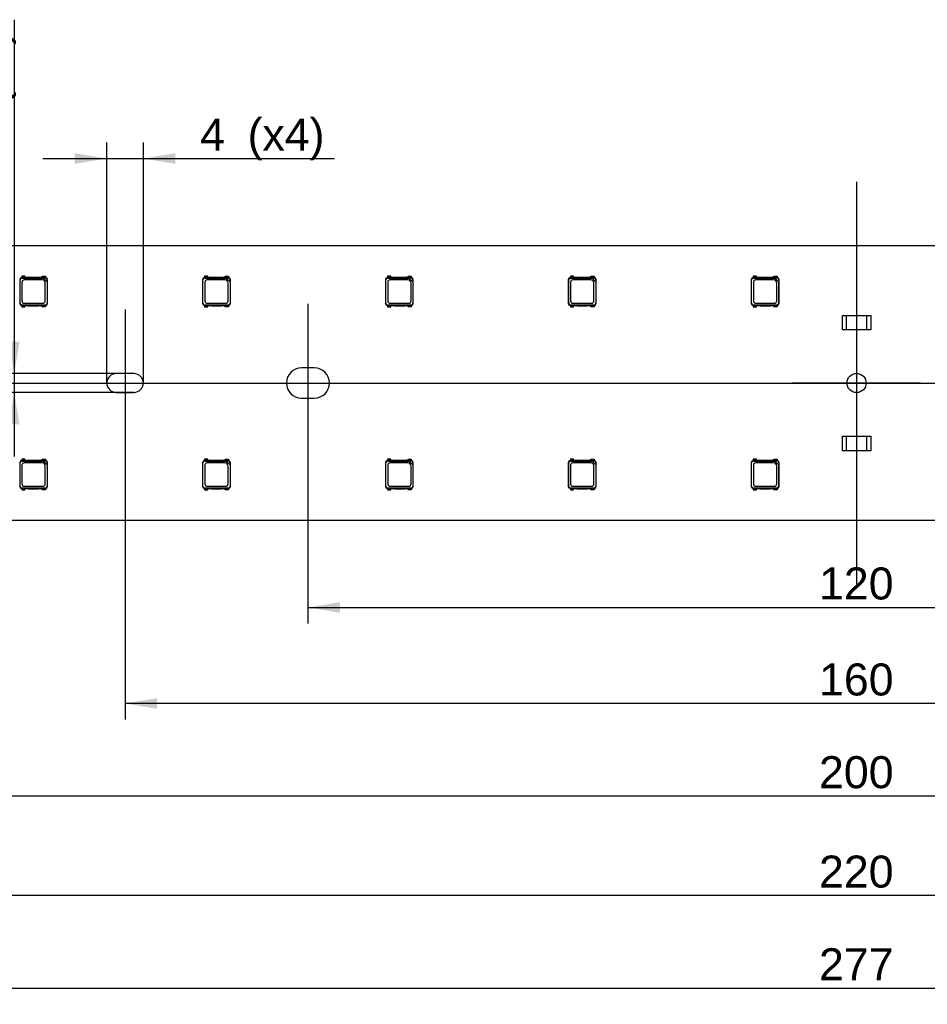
# Model space of a CAD drawing. Header units: millimetres. Extents: x 7 to 819, y 6 to 587.
# Tile 8 of 23: x 179 to 229, y 390 to 444. Entities that reach past the tile are written whole.
import ezdxf
from ezdxf.enums import TextEntityAlignment as Align
from ezdxf.lldxf.tags import DXFTag

# ---------------------------------------------------------------- set-up
doc = ezdxf.new("R2010")
doc.units = ezdxf.units.MM
doc.layers.add('Default', color=7, linetype='Continuous')
doc.layers.add('LINLED_277X30MM_', color=7, linetype='Continuous')
doc.styles.add('SEACAD_Arial', font='arial.ttf')
tags = doc.linetypes.add('CENTER2', pattern=[28.575, 19.05, -3.175, 3.175, -3.175]).pattern_tags.tags
tags[10:11] = [DXFTag(74, 4), DXFTag(75, 0), DXFTag(340, '0'), DXFTag(46, 0.0), DXFTag(50, 0.0), DXFTag(44, 0.0), DXFTag(45, 0.0)]
tags[8:9] = [DXFTag(74, 4), DXFTag(75, 0), DXFTag(340, '0'), DXFTag(46, 0.0), DXFTag(50, 0.0), DXFTag(44, 0.0), DXFTag(45, 0.0)]
tags[6:7] = [DXFTag(74, 4), DXFTag(75, 0), DXFTag(340, '0'), DXFTag(46, 0.0), DXFTag(50, 0.0), DXFTag(44, 0.0), DXFTag(45, 0.0)]
tags[4:5] = [DXFTag(74, 4), DXFTag(75, 0), DXFTag(340, '0'), DXFTag(46, 0.0), DXFTag(50, 0.0), DXFTag(44, 0.0), DXFTag(45, 0.0)]
doc.dimstyles.new('ISO', dxfattribs={"dimtxt": 1.75, "dimasz": 1.75, "dimexe": 0.875, "dimexo": 0, "dimgap": 0.4375, "dimtad": 1, "dimlfac": 2, "dimtxsty": 'SEACAD_Arial', "dimblk1": '_SE_FILLED', "dimblk2": '_SE_FILLED', "dimsah": 1, "dimcen": 0.875, "dimadec": 0, "dimazin": 0, "dimtfac": 0.5, "dimtdec": 3, "dimtmove": 0, "dimatfit": 3, "dimfxl": 1, "dimarcsym": 0})

# ---------------------------------------------------------------- blocks, each defined once
blk = doc.blocks.new('SEANNOT_GROUP')
at = {"layer": 'Default', "color": 7, "linetype": 'CENTER2'}
blk.add_line((152.294, 424.165), (297.794, 424.165), dxfattribs=at)
blk = doc.blocks.new('SEANNOT_GROUP3')
at = {"layer": 'Default', "color": 7, "linetype": 'CENTER2'}
blk.add_line((185.044, 428.178), (185.044, 420.153), dxfattribs=at)
blk = doc.blocks.new('SEANNOT_GROUP4')
at = {"layer": 'Default', "color": 7, "linetype": 'CENTER2'}
blk.add_line((195.044, 428.49), (195.044, 419.84), dxfattribs=at)
blk = doc.blocks.new('SEANNOT_GROUP9')
at = {"layer": 'Default', "color": 7, "linetype": 'CENTER2'}
for p, q in [((225.044, 427.665), (225.044, 420.665)), ((228.544, 424.165), (221.544, 424.165))]:
    blk.add_line(p, q, dxfattribs=at)
blk = doc.blocks.new('SEANNOT_GROUP24')
at = {"layer": 'Default', "color": 7, "linetype": 'CENTER2'}
blk.add_line((225.044, 435.165), (225.044, 413.165), dxfattribs=at)
blk = doc.blocks.new('SE3')
at = {"layer": 'LINLED_277X30MM_', "color": 7, "linetype": 'Continuous'}
for p, q in [((294.294, 431.665), (155.794, 431.665)), ((179.569, 430.003), (179.394, 430.003)), ((179.394, 430.003), (179.394, 429.928)), ((179.569, 429.928), (179.569, 430.003)), ((180.519, 430.003), (180.694, 430.003)), ((180.519, 429.928), (180.519, 430.003)), ((180.694, 430.003), (180.694, 429.928)), ((189.569, 430.003), (189.394, 430.003)), ((189.394, 430.003), (189.394, 429.928)), ((189.569, 429.928), (189.569, 430.003)), ((190.519, 430.003), (190.694, 430.003)), ((190.519, 429.928), (190.519, 430.003)), ((190.694, 430.003), (190.694, 429.928)), ((199.569, 430.003), (199.394, 430.003)), ((199.394, 430.003), (199.394, 429.928)), ((199.569, 429.928), (199.569, 430.003)), ((200.519, 430.003), (200.694, 430.003)), ((200.519, 429.928), (200.519, 430.003)), ((200.694, 430.003), (200.694, 429.928)), ((209.569, 430.003), (209.394, 430.003)), ((209.394, 430.003), (209.394, 429.928)), ((209.569, 429.928), (209.569, 430.003)), ((210.519, 430.003), (210.694, 430.003)), ((210.519, 429.928), (210.519, 430.003)), ((210.694, 430.003), (210.694, 429.928)), ((219.569, 430.003), (219.394, 430.003)), ((219.394, 430.003), (219.394, 429.928)), ((219.569, 429.928), (219.569, 430.003)), ((220.519, 430.003), (220.694, 430.003)), ((220.519, 429.928), (220.519, 430.003)), ((220.694, 430.003), (220.694, 429.928)), ((179.282, 429.828), (179.306, 429.804)), ((179.306, 428.526), (179.306, 429.804)), ((179.394, 429.928), (179.382, 429.928)), ((179.382, 429.928), (179.406, 429.903)), ((179.569, 429.928), (179.394, 429.928)), ((179.406, 429.903), (180.581, 429.903)), ((179.406, 429.678), (179.406, 428.652)), ((180.508, 429.803), (179.531, 429.803)), ((179.769, 429.928), (179.569, 429.928)), ((179.769, 429.943), (180.319, 429.943)), ((179.769, 429.928), (179.769, 429.943)), ((180.319, 429.928), (179.769, 429.928)), ((180.319, 429.943), (180.319, 429.928)), ((180.519, 429.928), (180.319, 429.928)), ((180.694, 429.928), (180.519, 429.928)), ((180.577, 429.908), (180.688, 429.908)), ((180.581, 429.903), (180.577, 429.908)), ((180.581, 429.903), (180.783, 429.702)), ((180.683, 428.652), (180.683, 429.628)), ((180.688, 429.908), (180.707, 429.928)), ((180.707, 429.928), (180.694, 429.928)), ((180.787, 429.697), (180.783, 429.702)), ((180.783, 429.702), (180.783, 428.526)), ((180.807, 429.828), (180.787, 429.808)), ((180.787, 429.808), (180.787, 429.697)), ((180.807, 428.502), (180.807, 429.828)), ((189.282, 429.828), (189.282, 428.502)), ((189.282, 429.828), (189.306, 429.804)), ((189.306, 428.526), (189.306, 429.804)), ((189.394, 429.928), (189.382, 429.928)), ((189.382, 429.928), (189.406, 429.903)), ((189.569, 429.928), (189.394, 429.928)), ((189.406, 429.903), (190.581, 429.903)), ((189.406, 429.678), (189.406, 428.652)), ((190.508, 429.803), (189.531, 429.803)), ((189.769, 429.928), (189.569, 429.928)), ((189.769, 429.943), (190.319, 429.943)), ((189.769, 429.928), (189.769, 429.943)), ((190.319, 429.928), (189.769, 429.928)), ((190.319, 429.943), (190.319, 429.928)), ((190.519, 429.928), (190.319, 429.928)), ((190.694, 429.928), (190.519, 429.928)), ((190.577, 429.908), (190.688, 429.908)), ((190.581, 429.903), (190.577, 429.908)), ((190.581, 429.903), (190.783, 429.702)), ((190.683, 428.652), (190.683, 429.628)), ((190.688, 429.908), (190.707, 429.928)), ((190.707, 429.928), (190.694, 429.928)), ((190.787, 429.697), (190.783, 429.702)), ((190.783, 429.702), (190.783, 428.526)), ((190.807, 429.828), (190.787, 429.808)), ((190.787, 429.808), (190.787, 429.697)), ((190.807, 428.502), (190.807, 429.828)), ((199.282, 429.828), (199.282, 428.502)), ((199.282, 429.828), (199.306, 429.804)), ((199.306, 428.526), (199.306, 429.804)), ((199.394, 429.928), (199.382, 429.928)), ((199.382, 429.928), (199.406, 429.903)), ((199.569, 429.928), (199.394, 429.928)), ((199.406, 429.903), (200.581, 429.903)), ((199.406, 429.678), (199.406, 428.652)), ((200.508, 429.803), (199.531, 429.803)), ((199.769, 429.928), (199.569, 429.928)), ((199.769, 429.943), (200.319, 429.943)), ((199.769, 429.928), (199.769, 429.943)), ((200.319, 429.928), (199.769, 429.928)), ((200.319, 429.943), (200.319, 429.928)), ((200.519, 429.928), (200.319, 429.928)), ((200.694, 429.928), (200.519, 429.928)), ((200.577, 429.908), (200.688, 429.908)), ((200.581, 429.903), (200.577, 429.908)), ((200.581, 429.903), (200.783, 429.702)), ((200.683, 428.652), (200.683, 429.628)), ((200.688, 429.908), (200.707, 429.928)), ((200.707, 429.928), (200.694, 429.928)), ((200.787, 429.697), (200.783, 429.702)), ((200.783, 429.702), (200.783, 428.526)), ((200.807, 429.828), (200.787, 429.808)), ((200.787, 429.808), (200.787, 429.697)), ((200.807, 428.502), (200.807, 429.828)), ((209.282, 429.828), (209.282, 428.502)), ((209.282, 429.828), (209.306, 429.804)), ((209.306, 428.526), (209.306, 429.804)), ((209.394, 429.928), (209.382, 429.928)), ((209.382, 429.928), (209.406, 429.903)), ((209.569, 429.928), (209.394, 429.928)), ((209.406, 429.903), (210.581, 429.903)), ((209.406, 429.678), (209.406, 428.652)), ((210.508, 429.803), (209.531, 429.803)), ((209.769, 429.928), (209.569, 429.928)), ((209.769, 429.943), (210.319, 429.943)), ((209.769, 429.928), (209.769, 429.943)), ((210.319, 429.928), (209.769, 429.928)), ((210.319, 429.943), (210.319, 429.928)), ((210.519, 429.928), (210.319, 429.928)), ((210.694, 429.928), (210.519, 429.928)), ((210.577, 429.908), (210.688, 429.908)), ((210.581, 429.903), (210.577, 429.908)), ((210.581, 429.903), (210.783, 429.702)), ((210.683, 428.652), (210.683, 429.628)), ((210.688, 429.908), (210.707, 429.928)), ((210.707, 429.928), (210.694, 429.928)), ((210.787, 429.697), (210.783, 429.702)), ((210.783, 429.702), (210.783, 428.526)), ((210.807, 429.828), (210.787, 429.808)), ((210.787, 429.808), (210.787, 429.697)), ((210.807, 428.502), (210.807, 429.828)), ((219.282, 429.828), (219.282, 428.502)), ((219.282, 429.828), (219.306, 429.804)), ((219.306, 428.526), (219.306, 429.804)), ((219.394, 429.928), (219.382, 429.928)), ((219.382, 429.928), (219.406, 429.903)), ((219.569, 429.928), (219.394, 429.928)), ((219.406, 429.903), (220.581, 429.903)), ((219.406, 429.678), (219.406, 428.652)), ((220.508, 429.803), (219.531, 429.803)), ((219.769, 429.928), (219.569, 429.928)), ((219.769, 429.943), (220.319, 429.943)), ((219.769, 429.928), (219.769, 429.943)), ((220.319, 429.928), (219.769, 429.928)), ((220.319, 429.943), (220.319, 429.928)), ((220.519, 429.928), (220.319, 429.928)), ((220.694, 429.928), (220.519, 429.928)), ((220.577, 429.908), (220.688, 429.908)), ((220.581, 429.903), (220.577, 429.908)), ((220.581, 429.903), (220.783, 429.702)), ((220.683, 428.652), (220.683, 429.628)), ((220.688, 429.908), (220.707, 429.928)), ((220.707, 429.928), (220.694, 429.928)), ((220.787, 429.697), (220.783, 429.702)), ((220.783, 429.702), (220.783, 428.526)), ((220.807, 429.828), (220.787, 429.808)), ((220.787, 429.808), (220.787, 429.697)), ((220.807, 428.502), (220.807, 429.828)), ((179.282, 428.502), (179.306, 428.526)), ((179.382, 428.403), (179.406, 428.427)), ((179.382, 428.403), (179.394, 428.403)), ((179.394, 428.403), (179.394, 428.328)), ((179.394, 428.403), (179.569, 428.403)), ((180.683, 428.427), (179.406, 428.427)), ((179.531, 428.527), (180.558, 428.527)), ((179.569, 428.328), (179.569, 428.403)), ((179.569, 428.403), (179.769, 428.403)), ((179.769, 428.403), (179.769, 428.388)), ((179.769, 428.403), (180.319, 428.403)), ((179.769, 428.388), (180.319, 428.388)), ((180.319, 428.388), (180.319, 428.403)), ((180.319, 428.403), (180.519, 428.403)), ((180.519, 428.328), (180.519, 428.403)), ((180.519, 428.403), (180.694, 428.403)), ((180.707, 428.403), (180.683, 428.427)), ((180.694, 428.403), (180.694, 428.328)), ((180.694, 428.403), (180.707, 428.403)), ((180.807, 428.502), (180.783, 428.526)), ((189.282, 428.502), (189.306, 428.526)), ((189.382, 428.403), (189.406, 428.427)), ((189.382, 428.403), (189.394, 428.403)), ((189.394, 428.403), (189.394, 428.328)), ((189.394, 428.403), (189.569, 428.403)), ((190.683, 428.427), (189.406, 428.427)), ((189.531, 428.527), (190.558, 428.527)), ((189.569, 428.328), (189.569, 428.403)), ((189.569, 428.403), (189.769, 428.403)), ((189.769, 428.403), (189.769, 428.388)), ((189.769, 428.403), (190.319, 428.403)), ((189.769, 428.388), (190.319, 428.388)), ((190.319, 428.388), (190.319, 428.403)), ((190.319, 428.403), (190.519, 428.403)), ((190.519, 428.328), (190.519, 428.403)), ((190.519, 428.403), (190.694, 428.403)), ((190.707, 428.403), (190.683, 428.427)), ((190.694, 428.403), (190.694, 428.328)), ((190.694, 428.403), (190.707, 428.403)), ((190.807, 428.502), (190.783, 428.526)), ((199.282, 428.502), (199.306, 428.526)), ((199.382, 428.403), (199.406, 428.427)), ((199.382, 428.403), (199.394, 428.403)), ((199.394, 428.403), (199.394, 428.328)), ((199.394, 428.403), (199.569, 428.403)), ((200.683, 428.427), (199.406, 428.427)), ((199.531, 428.527), (200.558, 428.527)), ((199.569, 428.328), (199.569, 428.403)), ((199.569, 428.403), (199.769, 428.403)), ((199.769, 428.403), (199.769, 428.388)), ((199.769, 428.403), (200.319, 428.403)), ((199.769, 428.388), (200.319, 428.388)), ((200.319, 428.388), (200.319, 428.403)), ((200.319, 428.403), (200.519, 428.403)), ((200.519, 428.328), (200.519, 428.403)), ((200.519, 428.403), (200.694, 428.403)), ((200.707, 428.403), (200.683, 428.427)), ((200.694, 428.403), (200.694, 428.328)), ((200.694, 428.403), (200.707, 428.403)), ((200.807, 428.502), (200.783, 428.526)), ((209.282, 428.502), (209.306, 428.526)), ((209.382, 428.403), (209.406, 428.427)), ((209.382, 428.403), (209.394, 428.403)), ((209.394, 428.403), (209.394, 428.328)), ((209.394, 428.403), (209.569, 428.403)), ((210.683, 428.427), (209.406, 428.427)), ((209.531, 428.527), (210.558, 428.527)), ((209.569, 428.328), (209.569, 428.403)), ((209.569, 428.403), (209.769, 428.403)), ((209.769, 428.403), (209.769, 428.388)), ((209.769, 428.403), (210.319, 428.403)), ((209.769, 428.388), (210.319, 428.388)), ((210.319, 428.388), (210.319, 428.403)), ((210.319, 428.403), (210.519, 428.403)), ((210.519, 428.328), (210.519, 428.403)), ((210.519, 428.403), (210.694, 428.403)), ((210.707, 428.403), (210.683, 428.427)), ((210.694, 428.403), (210.694, 428.328)), ((210.694, 428.403), (210.707, 428.403)), ((210.807, 428.502), (210.783, 428.526)), ((219.282, 428.502), (219.306, 428.526)), ((219.382, 428.403), (219.406, 428.427)), ((219.382, 428.403), (219.394, 428.403)), ((219.394, 428.403), (219.394, 428.328)), ((219.394, 428.403), (219.569, 428.403)), ((220.683, 428.427), (219.406, 428.427)), ((219.531, 428.527), (220.558, 428.527)), ((219.569, 428.328), (219.569, 428.403)), ((219.569, 428.403), (219.769, 428.403)), ((219.769, 428.403), (219.769, 428.388)), ((219.769, 428.403), (220.319, 428.403)), ((219.769, 428.388), (220.319, 428.388)), ((220.319, 428.388), (220.319, 428.403)), ((220.319, 428.403), (220.519, 428.403)), ((220.519, 428.328), (220.519, 428.403)), ((220.519, 428.403), (220.694, 428.403)), ((220.707, 428.403), (220.683, 428.427)), ((220.694, 428.403), (220.694, 428.328)), ((220.694, 428.403), (220.707, 428.403)), ((220.807, 428.502), (220.783, 428.526)), ((179.394, 428.328), (179.569, 428.328)), ((180.694, 428.328), (180.519, 428.328)), ((189.394, 428.328), (189.569, 428.328)), ((190.694, 428.328), (190.519, 428.328)), ((199.394, 428.328), (199.569, 428.328)), ((200.694, 428.328), (200.519, 428.328)), ((209.394, 428.328), (209.569, 428.328)), ((210.694, 428.328), (210.519, 428.328)), ((219.394, 428.328), (219.569, 428.328)), ((220.694, 428.328), (220.519, 428.328)), ((224.269, 427.865), (224.494, 427.865)), ((224.269, 427.065), (224.269, 427.865)), ((224.494, 427.065), (224.494, 427.865)), ((224.494, 427.865), (225.594, 427.865)), ((225.594, 427.865), (225.819, 427.865)), ((225.594, 427.865), (225.594, 427.065)), ((225.819, 427.865), (225.819, 427.065)), ((224.494, 427.065), (224.269, 427.065)), ((225.594, 427.065), (224.494, 427.065)), ((225.819, 427.065), (225.594, 427.065)), ((185.532, 424.678), (184.557, 424.678)), ((195.394, 424.99), (194.694, 424.99)), ((184.557, 423.653), (185.532, 423.653)), ((194.694, 423.34), (195.394, 423.34)), ((224.269, 421.265), (224.494, 421.265)), ((224.269, 420.465), (224.269, 421.265)), ((224.494, 420.465), (224.494, 421.265)), ((224.494, 421.265), (225.594, 421.265)), ((225.594, 421.265), (225.819, 421.265)), ((225.594, 421.265), (225.594, 420.465)), ((225.819, 421.265), (225.819, 420.465)), ((224.494, 420.465), (224.269, 420.465)), ((225.594, 420.465), (224.494, 420.465)), ((225.819, 420.465), (225.594, 420.465)), ((179.282, 419.828), (179.306, 419.804)), ((179.306, 418.526), (179.306, 419.804)), ((179.394, 419.928), (179.382, 419.928)), ((179.382, 419.928), (179.406, 419.903)), ((179.569, 420.003), (179.394, 420.003)), ((179.394, 420.003), (179.394, 419.928)), ((179.569, 419.928), (179.394, 419.928)), ((179.406, 419.903), (180.581, 419.903)), ((180.508, 419.803), (179.531, 419.803)), ((179.569, 419.928), (179.569, 420.003)), ((179.769, 419.928), (179.569, 419.928)), ((179.769, 419.943), (180.319, 419.943)), ((179.769, 419.928), (179.769, 419.943)), ((180.319, 419.928), (179.769, 419.928)), ((180.319, 419.943), (180.319, 419.928)), ((180.519, 419.928), (180.319, 419.928)), ((180.519, 420.003), (180.694, 420.003)), ((180.519, 419.928), (180.519, 420.003)), ((180.694, 419.928), (180.519, 419.928)), ((180.577, 419.908), (180.688, 419.908)), ((180.581, 419.903), (180.577, 419.908)), ((180.581, 419.903), (180.783, 419.702)), ((180.688, 419.908), (180.707, 419.928)), ((180.694, 420.003), (180.694, 419.928)), ((180.707, 419.928), (180.694, 419.928)), ((180.807, 419.828), (180.787, 419.808)), ((180.787, 419.808), (180.787, 419.697)), ((180.807, 418.502), (180.807, 419.828)), ((189.282, 419.828), (189.282, 418.502)), ((189.282, 419.828), (189.306, 419.804)), ((189.306, 418.526), (189.306, 419.804)), ((189.394, 419.928), (189.382, 419.928)), ((189.382, 419.928), (189.406, 419.903)), ((189.569, 420.003), (189.394, 420.003)), ((189.394, 420.003), (189.394, 419.928)), ((189.569, 419.928), (189.394, 419.928)), ((189.406, 419.903), (190.581, 419.903)), ((190.508, 419.803), (189.531, 419.803)), ((189.569, 419.928), (189.569, 420.003)), ((189.769, 419.928), (189.569, 419.928)), ((189.769, 419.943), (190.319, 419.943)), ((189.769, 419.928), (189.769, 419.943)), ((190.319, 419.928), (189.769, 419.928)), ((190.319, 419.943), (190.319, 419.928)), ((190.519, 419.928), (190.319, 419.928)), ((190.519, 420.003), (190.694, 420.003)), ((190.519, 419.928), (190.519, 420.003)), ((190.694, 419.928), (190.519, 419.928)), ((190.577, 419.908), (190.688, 419.908)), ((190.581, 419.903), (190.577, 419.908)), ((190.581, 419.903), (190.783, 419.702)), ((190.688, 419.908), (190.707, 419.928)), ((190.694, 420.003), (190.694, 419.928)), ((190.707, 419.928), (190.694, 419.928)), ((190.807, 419.828), (190.787, 419.808)), ((190.787, 419.808), (190.787, 419.697)), ((190.807, 418.502), (190.807, 419.828)), ((199.282, 419.828), (199.282, 418.502)), ((199.282, 419.828), (199.306, 419.804)), ((199.306, 418.526), (199.306, 419.804)), ((199.394, 419.928), (199.382, 419.928)), ((199.382, 419.928), (199.406, 419.903)), ((199.569, 420.003), (199.394, 420.003)), ((199.394, 420.003), (199.394, 419.928)), ((199.569, 419.928), (199.394, 419.928)), ((199.406, 419.903), (200.581, 419.903)), ((200.508, 419.803), (199.531, 419.803)), ((199.569, 419.928), (199.569, 420.003)), ((199.769, 419.928), (199.569, 419.928)), ((199.769, 419.943), (200.319, 419.943)), ((199.769, 419.928), (199.769, 419.943)), ((200.319, 419.928), (199.769, 419.928)), ((200.319, 419.943), (200.319, 419.928)), ((200.519, 419.928), (200.319, 419.928)), ((200.519, 420.003), (200.694, 420.003)), ((200.519, 419.928), (200.519, 420.003)), ((200.694, 419.928), (200.519, 419.928)), ((200.577, 419.908), (200.688, 419.908)), ((200.581, 419.903), (200.577, 419.908)), ((200.581, 419.903), (200.783, 419.702)), ((200.688, 419.908), (200.707, 419.928)), ((200.694, 420.003), (200.694, 419.928)), ((200.707, 419.928), (200.694, 419.928)), ((200.807, 419.828), (200.787, 419.808)), ((200.787, 419.808), (200.787, 419.697)), ((200.807, 418.502), (200.807, 419.828)), ((209.282, 419.828), (209.282, 418.502)), ((209.282, 419.828), (209.306, 419.804)), ((209.306, 418.526), (209.306, 419.804)), ((209.394, 419.928), (209.382, 419.928)), ((209.382, 419.928), (209.406, 419.903)), ((209.569, 420.003), (209.394, 420.003)), ((209.394, 420.003), (209.394, 419.928)), ((209.569, 419.928), (209.394, 419.928)), ((209.406, 419.903), (210.581, 419.903)), ((210.508, 419.803), (209.531, 419.803)), ((209.569, 419.928), (209.569, 420.003)), ((209.769, 419.928), (209.569, 419.928)), ((209.769, 419.943), (210.319, 419.943)), ((209.769, 419.928), (209.769, 419.943)), ((210.319, 419.928), (209.769, 419.928)), ((210.319, 419.943), (210.319, 419.928)), ((210.519, 419.928), (210.319, 419.928)), ((210.519, 420.003), (210.694, 420.003)), ((210.519, 419.928), (210.519, 420.003)), ((210.694, 419.928), (210.519, 419.928)), ((210.577, 419.908), (210.688, 419.908)), ((210.581, 419.903), (210.577, 419.908)), ((210.581, 419.903), (210.783, 419.702)), ((210.688, 419.908), (210.707, 419.928)), ((210.694, 420.003), (210.694, 419.928)), ((210.707, 419.928), (210.694, 419.928)), ((210.807, 419.828), (210.787, 419.808)), ((210.787, 419.808), (210.787, 419.697)), ((210.807, 418.502), (210.807, 419.828)), ((219.282, 419.828), (219.282, 418.502)), ((219.282, 419.828), (219.306, 419.804)), ((219.306, 418.526), (219.306, 419.804)), ((219.394, 419.928), (219.382, 419.928)), ((219.382, 419.928), (219.406, 419.903)), ((219.569, 420.003), (219.394, 420.003)), ((219.394, 420.003), (219.394, 419.928)), ((219.569, 419.928), (219.394, 419.928)), ((219.406, 419.903), (220.581, 419.903)), ((220.508, 419.803), (219.531, 419.803)), ((219.569, 419.928), (219.569, 420.003)), ((219.769, 419.928), (219.569, 419.928)), ((219.769, 419.943), (220.319, 419.943)), ((219.769, 419.928), (219.769, 419.943)), ((220.319, 419.928), (219.769, 419.928)), ((220.319, 419.943), (220.319, 419.928)), ((220.519, 419.928), (220.319, 419.928)), ((220.519, 420.003), (220.694, 420.003)), ((220.519, 419.928), (220.519, 420.003)), ((220.694, 419.928), (220.519, 419.928)), ((220.577, 419.908), (220.688, 419.908)), ((220.581, 419.903), (220.577, 419.908)), ((220.581, 419.903), (220.783, 419.702)), ((220.688, 419.908), (220.707, 419.928)), ((220.694, 420.003), (220.694, 419.928)), ((220.707, 419.928), (220.694, 419.928)), ((220.807, 419.828), (220.787, 419.808)), ((220.787, 419.808), (220.787, 419.697)), ((220.807, 418.502), (220.807, 419.828)), ((179.406, 419.678), (179.406, 418.652)), ((180.683, 418.652), (180.683, 419.628)), ((180.787, 419.697), (180.783, 419.702)), ((180.783, 419.702), (180.783, 418.526)), ((189.406, 419.678), (189.406, 418.652)), ((190.683, 418.652), (190.683, 419.628)), ((190.787, 419.697), (190.783, 419.702)), ((190.783, 419.702), (190.783, 418.526)), ((199.406, 419.678), (199.406, 418.652)), ((200.683, 418.652), (200.683, 419.628)), ((200.787, 419.697), (200.783, 419.702)), ((200.783, 419.702), (200.783, 418.526)), ((209.406, 419.678), (209.406, 418.652)), ((210.683, 418.652), (210.683, 419.628)), ((210.787, 419.697), (210.783, 419.702)), ((210.783, 419.702), (210.783, 418.526)), ((219.406, 419.678), (219.406, 418.652)), ((220.683, 418.652), (220.683, 419.628)), ((220.787, 419.697), (220.783, 419.702)), ((220.783, 419.702), (220.783, 418.526)), ((179.282, 418.502), (179.306, 418.526)), ((179.382, 418.403), (179.406, 418.427)), ((179.382, 418.403), (179.394, 418.403)), ((179.394, 418.403), (179.394, 418.328)), ((179.394, 418.403), (179.569, 418.403)), ((179.394, 418.328), (179.569, 418.328)), ((180.683, 418.427), (179.406, 418.427)), ((179.531, 418.527), (180.558, 418.527)), ((179.569, 418.328), (179.569, 418.403)), ((179.569, 418.403), (179.769, 418.403)), ((179.769, 418.403), (179.769, 418.388)), ((179.769, 418.403), (180.319, 418.403)), ((179.769, 418.388), (180.319, 418.388)), ((180.319, 418.388), (180.319, 418.403)), ((180.319, 418.403), (180.519, 418.403)), ((180.519, 418.328), (180.519, 418.403)), ((180.519, 418.403), (180.694, 418.403)), ((180.694, 418.328), (180.519, 418.328)), ((180.707, 418.403), (180.683, 418.427)), ((180.694, 418.403), (180.694, 418.328)), ((180.694, 418.403), (180.707, 418.403)), ((180.807, 418.502), (180.783, 418.526)), ((189.282, 418.502), (189.306, 418.526)), ((189.382, 418.403), (189.406, 418.427)), ((189.382, 418.403), (189.394, 418.403)), ((189.394, 418.403), (189.394, 418.328)), ((189.394, 418.403), (189.569, 418.403)), ((189.394, 418.328), (189.569, 418.328)), ((190.683, 418.427), (189.406, 418.427)), ((189.531, 418.527), (190.558, 418.527)), ((189.569, 418.328), (189.569, 418.403)), ((189.569, 418.403), (189.769, 418.403)), ((189.769, 418.403), (189.769, 418.388)), ((189.769, 418.403), (190.319, 418.403)), ((189.769, 418.388), (190.319, 418.388)), ((190.319, 418.388), (190.319, 418.403)), ((190.319, 418.403), (190.519, 418.403)), ((190.519, 418.328), (190.519, 418.403)), ((190.519, 418.403), (190.694, 418.403)), ((190.694, 418.328), (190.519, 418.328)), ((190.707, 418.403), (190.683, 418.427)), ((190.694, 418.403), (190.694, 418.328)), ((190.694, 418.403), (190.707, 418.403)), ((190.807, 418.502), (190.783, 418.526)), ((199.282, 418.502), (199.306, 418.526)), ((199.382, 418.403), (199.406, 418.427)), ((199.382, 418.403), (199.394, 418.403)), ((199.394, 418.403), (199.394, 418.328)), ((199.394, 418.403), (199.569, 418.403)), ((199.394, 418.328), (199.569, 418.328)), ((200.683, 418.427), (199.406, 418.427)), ((199.531, 418.527), (200.558, 418.527)), ((199.569, 418.328), (199.569, 418.403)), ((199.569, 418.403), (199.769, 418.403)), ((199.769, 418.403), (199.769, 418.388)), ((199.769, 418.403), (200.319, 418.403)), ((199.769, 418.388), (200.319, 418.388)), ((200.319, 418.388), (200.319, 418.403)), ((200.319, 418.403), (200.519, 418.403)), ((200.519, 418.328), (200.519, 418.403)), ((200.519, 418.403), (200.694, 418.403)), ((200.694, 418.328), (200.519, 418.328)), ((200.707, 418.403), (200.683, 418.427)), ((200.694, 418.403), (200.694, 418.328)), ((200.694, 418.403), (200.707, 418.403)), ((200.807, 418.502), (200.783, 418.526)), ((209.282, 418.502), (209.306, 418.526)), ((209.382, 418.403), (209.406, 418.427)), ((209.382, 418.403), (209.394, 418.403)), ((209.394, 418.403), (209.394, 418.328)), ((209.394, 418.403), (209.569, 418.403)), ((209.394, 418.328), (209.569, 418.328)), ((210.683, 418.427), (209.406, 418.427)), ((209.531, 418.527), (210.558, 418.527)), ((209.569, 418.328), (209.569, 418.403)), ((209.569, 418.403), (209.769, 418.403)), ((209.769, 418.403), (209.769, 418.388)), ((209.769, 418.403), (210.319, 418.403)), ((209.769, 418.388), (210.319, 418.388)), ((210.319, 418.388), (210.319, 418.403)), ((210.319, 418.403), (210.519, 418.403)), ((210.519, 418.328), (210.519, 418.403)), ((210.519, 418.403), (210.694, 418.403)), ((210.694, 418.328), (210.519, 418.328)), ((210.707, 418.403), (210.683, 418.427)), ((210.694, 418.403), (210.694, 418.328)), ((210.694, 418.403), (210.707, 418.403)), ((210.807, 418.502), (210.783, 418.526)), ((219.282, 418.502), (219.306, 418.526)), ((219.382, 418.403), (219.406, 418.427)), ((219.382, 418.403), (219.394, 418.403)), ((219.394, 418.403), (219.394, 418.328)), ((219.394, 418.403), (219.569, 418.403)), ((219.394, 418.328), (219.569, 418.328)), ((220.683, 418.427), (219.406, 418.427)), ((219.531, 418.527), (220.558, 418.527)), ((219.569, 418.328), (219.569, 418.403)), ((219.569, 418.403), (219.769, 418.403)), ((219.769, 418.403), (219.769, 418.388)), ((219.769, 418.403), (220.319, 418.403)), ((219.769, 418.388), (220.319, 418.388)), ((220.319, 418.388), (220.319, 418.403)), ((220.319, 418.403), (220.519, 418.403)), ((220.519, 418.328), (220.519, 418.403)), ((220.519, 418.403), (220.694, 418.403)), ((220.694, 418.328), (220.519, 418.328)), ((220.707, 418.403), (220.683, 418.427)), ((220.694, 418.403), (220.694, 418.328)), ((220.694, 418.403), (220.707, 418.403)), ((220.807, 418.502), (220.783, 418.526)), ((155.794, 416.665), (294.294, 416.665))]:
    blk.add_line(p, q, dxfattribs=at)
blk.add_circle((225.044, 424.165), 0.525, dxfattribs=at)
for centre, radius, start, end in [((179.382, 429.828), 0.1, 90.1089, 179.8911), ((179.531, 429.678), 0.125, 90, 180), ((180.508, 429.628), 0.175, 0, 90), ((180.707, 429.828), 0.1, 0.1089, 89.8911), ((189.382, 429.828), 0.1, 90.1089, 179.8911), ((189.531, 429.678), 0.125, 90, 180), ((190.508, 429.628), 0.175, 0, 90), ((190.707, 429.828), 0.1, 0.1089, 89.8911), ((199.382, 429.828), 0.1, 90.1089, 179.8911), ((199.531, 429.678), 0.125, 90, 180), ((200.508, 429.628), 0.175, 0, 90), ((200.707, 429.828), 0.1, 0.1089, 89.8911), ((209.382, 429.828), 0.1, 90.1089, 179.8911), ((209.531, 429.678), 0.125, 90, 180), ((210.508, 429.628), 0.175, 0, 90), ((210.707, 429.828), 0.1, 0.1089, 89.8911), ((219.382, 429.828), 0.1, 90.1089, 179.8911), ((219.531, 429.678), 0.125, 90, 180), ((220.508, 429.628), 0.175, 0, 90), ((220.707, 429.828), 0.1, 0.1089, 89.8911), ((179.382, 428.503), 0.1, 180.1089, 269.8911), ((179.531, 428.652), 0.125, 180, 270), ((180.558, 428.652), 0.125, 270, 0), ((180.707, 428.503), 0.1, 270.1089, 359.8911), ((189.382, 428.503), 0.1, 180.1089, 269.8911), ((189.531, 428.652), 0.125, 180, 270), ((190.558, 428.652), 0.125, 270, 0), ((190.707, 428.503), 0.1, 270.1089, 359.8911), ((199.382, 428.503), 0.1, 180.1089, 269.8911), ((199.531, 428.652), 0.125, 180, 270), ((200.558, 428.652), 0.125, 270, 0), ((200.707, 428.503), 0.1, 270.1089, 359.8911), ((209.382, 428.503), 0.1, 180.1089, 269.8911), ((209.531, 428.652), 0.125, 180, 270), ((210.558, 428.652), 0.125, 270, 0), ((210.707, 428.503), 0.1, 270.1089, 359.8911), ((219.382, 428.503), 0.1, 180.1089, 269.8911), ((219.531, 428.652), 0.125, 180, 270), ((220.558, 428.652), 0.125, 270, 0), ((220.707, 428.503), 0.1, 270.1089, 359.8911), ((184.557, 424.165), 0.512, 90, 270), ((185.532, 424.165), 0.512, 270, 90), ((194.694, 424.165), 0.825, 90, 270), ((195.394, 424.165), 0.825, 270, 90), ((179.382, 419.828), 0.1, 90.1089, 179.8911), ((179.531, 419.678), 0.125, 90, 180), ((180.508, 419.628), 0.175, 0, 90), ((180.707, 419.828), 0.1, 0.1089, 89.8911), ((189.382, 419.828), 0.1, 90.1089, 179.8911), ((189.531, 419.678), 0.125, 90, 180), ((190.508, 419.628), 0.175, 0, 90), ((190.707, 419.828), 0.1, 0.1089, 89.8911), ((199.382, 419.828), 0.1, 90.1089, 179.8911), ((199.531, 419.678), 0.125, 90, 180), ((200.508, 419.628), 0.175, 0, 90), ((200.707, 419.828), 0.1, 0.1089, 89.8911), ((209.382, 419.828), 0.1, 90.1089, 179.8911), ((209.531, 419.678), 0.125, 90, 180), ((210.508, 419.628), 0.175, 0, 90), ((210.707, 419.828), 0.1, 0.1089, 89.8911), ((219.382, 419.828), 0.1, 90.1089, 179.8911), ((219.531, 419.678), 0.125, 90, 180), ((220.508, 419.628), 0.175, 0, 90), ((220.707, 419.828), 0.1, 0.1089, 89.8911), ((179.382, 418.503), 0.1, 180.1089, 269.8911), ((179.531, 418.652), 0.125, 180, 270), ((180.558, 418.652), 0.125, 270, 0), ((180.707, 418.503), 0.1, 270.1089, 359.8911), ((189.382, 418.503), 0.1, 180.1089, 269.8911), ((189.531, 418.652), 0.125, 180, 270), ((190.558, 418.652), 0.125, 270, 0), ((190.707, 418.503), 0.1, 270.1089, 359.8911), ((199.382, 418.503), 0.1, 180.1089, 269.8911), ((199.531, 418.652), 0.125, 180, 270), ((200.558, 418.652), 0.125, 270, 0), ((200.707, 418.503), 0.1, 270.1089, 359.8911), ((209.382, 418.503), 0.1, 180.1089, 269.8911), ((209.531, 418.652), 0.125, 180, 270), ((210.558, 418.652), 0.125, 270, 0), ((210.707, 418.503), 0.1, 270.1089, 359.8911), ((219.382, 418.503), 0.1, 180.1089, 269.8911), ((219.531, 418.652), 0.125, 180, 270), ((220.558, 418.652), 0.125, 270, 0), ((220.707, 418.503), 0.1, 270.1089, 359.8911)]:
    blk.add_arc(centre, radius, start, end, dxfattribs=at)
for centre, major_axis in [((179.406, 429.803), (0.0712, -0.0712)), ((180.687, 429.807), (-0.0712, -0.0712)), ((189.406, 429.803), (0.0712, -0.0712)), ((190.687, 429.807), (-0.0712, -0.0712)), ((199.406, 429.803), (0.0712, -0.0712)), ((200.687, 429.807), (-0.0712, -0.0712)), ((209.406, 429.803), (0.0712, -0.0712)), ((210.687, 429.807), (-0.0712, -0.0712)), ((219.406, 429.803), (0.0712, -0.0712)), ((220.687, 429.807), (-0.0712, -0.0712)), ((179.406, 428.527), (0.0712, 0.0712)), ((180.683, 428.527), (-0.0712, 0.0712)), ((189.406, 428.527), (0.0712, 0.0712)), ((190.683, 428.527), (-0.0712, 0.0712)), ((199.406, 428.527), (0.0712, 0.0712)), ((200.683, 428.527), (-0.0712, 0.0712)), ((209.406, 428.527), (0.0712, 0.0712)), ((210.683, 428.527), (-0.0712, 0.0712)), ((219.406, 428.527), (0.0712, 0.0712)), ((220.683, 428.527), (-0.0712, 0.0712)), ((179.406, 419.803), (0.0712, -0.0712)), ((180.687, 419.807), (-0.0712, -0.0712)), ((189.406, 419.803), (0.0712, -0.0712)), ((190.687, 419.807), (-0.0712, -0.0712)), ((199.406, 419.803), (0.0712, -0.0712)), ((200.687, 419.807), (-0.0712, -0.0712)), ((209.406, 419.803), (0.0712, -0.0712)), ((210.687, 419.807), (-0.0712, -0.0712)), ((219.406, 419.803), (0.0712, -0.0712)), ((220.687, 419.807), (-0.0712, -0.0712)), ((179.406, 418.527), (0.0712, 0.0712)), ((180.683, 418.527), (-0.0712, 0.0712)), ((189.406, 418.527), (0.0712, 0.0712)), ((190.683, 418.527), (-0.0712, 0.0712)), ((199.406, 418.527), (0.0712, 0.0712)), ((200.683, 418.527), (-0.0712, 0.0712)), ((209.406, 418.527), (0.0712, 0.0712)), ((210.683, 418.527), (-0.0712, 0.0712)), ((219.406, 418.527), (0.0712, 0.0712)), ((220.683, 418.527), (-0.0712, 0.0712))]:
    blk.add_ellipse(centre, major_axis=major_axis, ratio=0.992433, start_param=2.359993, end_param=3.923193, dxfattribs=at)
blk = doc.blocks.new('DMBLK1')
at = {"layer": 'Default', "linetype": 'Continuous'}
for points in [[(196.794, 411.605), (196.794, 412.188), (195.044, 411.896)], [(253.294, 411.605), (255.044, 411.896), (253.294, 412.188)]]:
    blk.add_hatch(color=7, dxfattribs=at).paths.add_polyline_path(points)
at = {"layer": 'Default', "color": 7, "linetype": 'Continuous'}
for p, q in [((195.044, 419.84), (195.044, 411.021)), ((255.044, 419.84), (255.044, 411.021)), ((195.044, 411.896), (255.044, 411.896))]:
    blk.add_line(p, q, dxfattribs=at)
at = {"layer": 'Default', "color": 7, "linetype": 'Continuous', "style": 'SEACAD_Arial'}
blk.add_text('120', height=1.75, dxfattribs=at).set_placement((222.99, 414.084), align=Align.TOP_LEFT)
blk = doc.blocks.new('_SE_FILLED')
at = {"color": 0}
blk.add_line((0, 0), (-1, 0), dxfattribs=at)
blk.add_solid([(0, 0), (-1, -0.1665), (-1, 0.1665), (0, 0)], dxfattribs=at)
blk = doc.blocks.new('DMBLK2')
at = {"layer": 'Default', "linetype": 'Continuous'}
for points in [[(186.794, 406.358), (186.794, 406.941), (185.044, 406.649)], [(263.294, 406.358), (265.044, 406.649), (263.294, 406.941)]]:
    blk.add_hatch(color=7, dxfattribs=at).paths.add_polyline_path(points)
at = {"layer": 'Default', "color": 7, "linetype": 'Continuous'}
for p, q in [((185.044, 420.153), (185.044, 405.774)), ((265.044, 420.153), (265.044, 405.774)), ((265.044, 406.649), (185.044, 406.649))]:
    blk.add_line(p, q, dxfattribs=at)
at = {"layer": 'Default', "color": 7, "linetype": 'Continuous', "style": 'SEACAD_Arial'}
blk.add_text('160', height=1.75, dxfattribs=at).set_placement((222.99, 408.837), align=Align.TOP_LEFT)
blk = doc.blocks.new('DMBLK3')
at = {"layer": 'Default', "linetype": 'Continuous'}
for points in [[(176.794, 401.291), (176.794, 401.875), (175.044, 401.583)], [(273.294, 401.291), (275.044, 401.583), (273.294, 401.875)]]:
    blk.add_hatch(color=7, dxfattribs=at).paths.add_polyline_path(points)
at = {"layer": 'Default', "color": 7, "linetype": 'Continuous'}
for p, q in [((175.044, 419.84), (175.044, 400.708)), ((275.044, 419.84), (275.044, 400.708)), ((275.044, 401.583), (175.044, 401.583))]:
    blk.add_line(p, q, dxfattribs=at)
at = {"layer": 'Default', "color": 7, "linetype": 'Continuous', "style": 'SEACAD_Arial'}
blk.add_text('200', height=1.75, dxfattribs=at).set_placement((222.99, 403.77), align=Align.TOP_LEFT)
blk = doc.blocks.new('DMBLK4')
at = {"layer": 'Default', "linetype": 'Continuous'}
for points in [[(171.794, 395.858), (171.794, 396.441), (170.044, 396.149)], [(278.294, 395.858), (280.044, 396.149), (278.294, 396.441)]]:
    blk.add_hatch(color=7, dxfattribs=at).paths.add_polyline_path(points)
at = {"layer": 'Default', "color": 7, "linetype": 'Continuous'}
for p, q in [((170.044, 420.153), (170.044, 395.274)), ((280.044, 420.153), (280.044, 395.274)), ((280.044, 396.149), (170.044, 396.149))]:
    blk.add_line(p, q, dxfattribs=at)
at = {"layer": 'Default', "color": 7, "linetype": 'Continuous', "style": 'SEACAD_Arial'}
blk.add_text('220', height=1.75, dxfattribs=at).set_placement((222.99, 398.337), align=Align.TOP_LEFT)
blk = doc.blocks.new('DMBLK5')
at = {"layer": 'Default', "linetype": 'Continuous'}
for points in [[(157.544, 390.791), (157.544, 391.375), (155.794, 391.083)], [(292.544, 390.791), (294.294, 391.083), (292.544, 391.375)]]:
    blk.add_hatch(color=7, dxfattribs=at).paths.add_polyline_path(points)
at = {"layer": 'Default', "color": 7, "linetype": 'Continuous'}
for p, q in [((155.794, 416.665), (155.794, 390.208)), ((294.294, 416.665), (294.294, 390.208)), ((155.794, 391.083), (294.294, 391.083))]:
    blk.add_line(p, q, dxfattribs=at)
at = {"layer": 'Default', "color": 7, "linetype": 'Continuous', "style": 'SEACAD_Arial'}
blk.add_text('277', height=1.75, dxfattribs=at).set_placement((222.99, 393.27), align=Align.TOP_LEFT)
blk = doc.blocks.new('DMBLK20')
at = {"layer": 'Default', "linetype": 'Continuous'}
for points in [[(178.691, 426.428), (178.983, 424.678), (179.274, 426.428)], [(178.691, 421.903), (179.274, 421.903), (178.983, 423.653)]]:
    blk.add_hatch(color=7, dxfattribs=at).paths.add_polyline_path(points)
at = {"layer": 'Default', "color": 7, "linetype": 'Continuous'}
for p, q in [((178.983, 444.024), (178.983, 420.153)), ((185.532, 424.678), (178.108, 424.678)), ((185.532, 423.653), (178.108, 423.653))]:
    blk.add_line(p, q, dxfattribs=at)
at = {"layer": 'Default', "color": 7, "linetype": 'Continuous', "style": 'SEACAD_Arial'}
for s, p in [('(x4)', (176.795, 439.265)), ('2,05', (176.795, 433.246))]:
    blk.add_text(s, height=1.75, rotation=90, dxfattribs=at).set_placement(p, align=Align.TOP_LEFT)
blk = doc.blocks.new('DMBLK23')
at = {"layer": 'Default', "linetype": 'Continuous'}
for points in [[(182.294, 436.726), (182.294, 436.143), (184.044, 436.434)], [(187.794, 436.726), (186.044, 436.434), (187.794, 436.143)]]:
    blk.add_hatch(color=7, dxfattribs=at).paths.add_polyline_path(points)
at = {"layer": 'Default', "color": 7, "linetype": 'Continuous'}
for p, q in [((184.044, 424.165), (184.044, 437.309)), ((186.044, 424.165), (186.044, 437.309)), ((180.544, 436.434), (196.503, 436.434))]:
    blk.add_line(p, q, dxfattribs=at)
at = {"layer": 'Default', "color": 7, "linetype": 'Continuous', "style": 'SEACAD_Arial'}
for s, p in [('4', (189.149, 438.622)), ('(x4)', (191.743, 438.622))]:
    blk.add_text(s, height=1.75, dxfattribs=at).set_placement(p, align=Align.TOP_LEFT)

msp = doc.modelspace()

# ---------------------------------------------------------------- block references
at = {"layer": 'Default'}
for name in ['SEANNOT_GROUP24', 'SE3', 'SEANNOT_GROUP4', 'SEANNOT_GROUP3', 'SEANNOT_GROUP9', 'SEANNOT_GROUP']:
    msp.add_blockref(name, (0, 0), dxfattribs=at)

# ---------------------------------------------------------------- dimensions: what is measured, and where the dimension line sits
at = {"layer": 'Default', "color": 7, "linetype": 'Continuous'}
for base, p1, p2, angle, text, picture, middle in [((178.9827, 424.6775), (185.532, 424.6775), (185.532, 423.6525), 270, '\\A1;<> (x4)', 'DMBLK20', (178.9827, 432.6338)), ((184.0445, 436.4342), (184.0445, 424.165), (186.0445, 424.165), 0, '\\A1;<> (x4)', 'DMBLK23', (188.5363, 436.4342)), ((195.0445, 411.8964), (195.0445, 428.49), (255.0445, 428.49), 0, '\\A1;<>', 'DMBLK1', (225.0445, 411.8964))]:
    dim = msp.add_linear_dim(base=base, p1=p1, p2=p2, angle=angle, text=text, dimstyle='ISO', dxfattribs=at)
    dim.commit()
    dim.dimension.update_dxf_attribs({"geometry": picture, "text_midpoint": middle, "dimtype": 161})
for base, p1, p2, picture, middle in [((294.2945, 391.0829), (155.7945, 431.665), (294.2945, 416.665), 'DMBLK5', (225.0445, 391.0829)), ((170.0445, 396.1492), (280.0445, 420.1525), (170.0445, 420.1525), 'DMBLK4', (225.0445, 396.1492)), ((175.0445, 401.5829), (275.0445, 419.84), (175.0445, 419.84), 'DMBLK3', (225.0445, 401.5829)), ((185.0445, 406.6492), (265.0445, 420.1525), (185.0445, 420.1525), 'DMBLK2', (225.0445, 406.6492))]:
    dim = msp.add_linear_dim(base=base, p1=p1, p2=p2, text='\\A1;<>', dimstyle='ISO', dxfattribs=at)
    dim.commit()
    dim.dimension.update_dxf_attribs({"geometry": picture, "text_midpoint": middle, "dimtype": 160})

doc.saveas('drawing.dxf')
